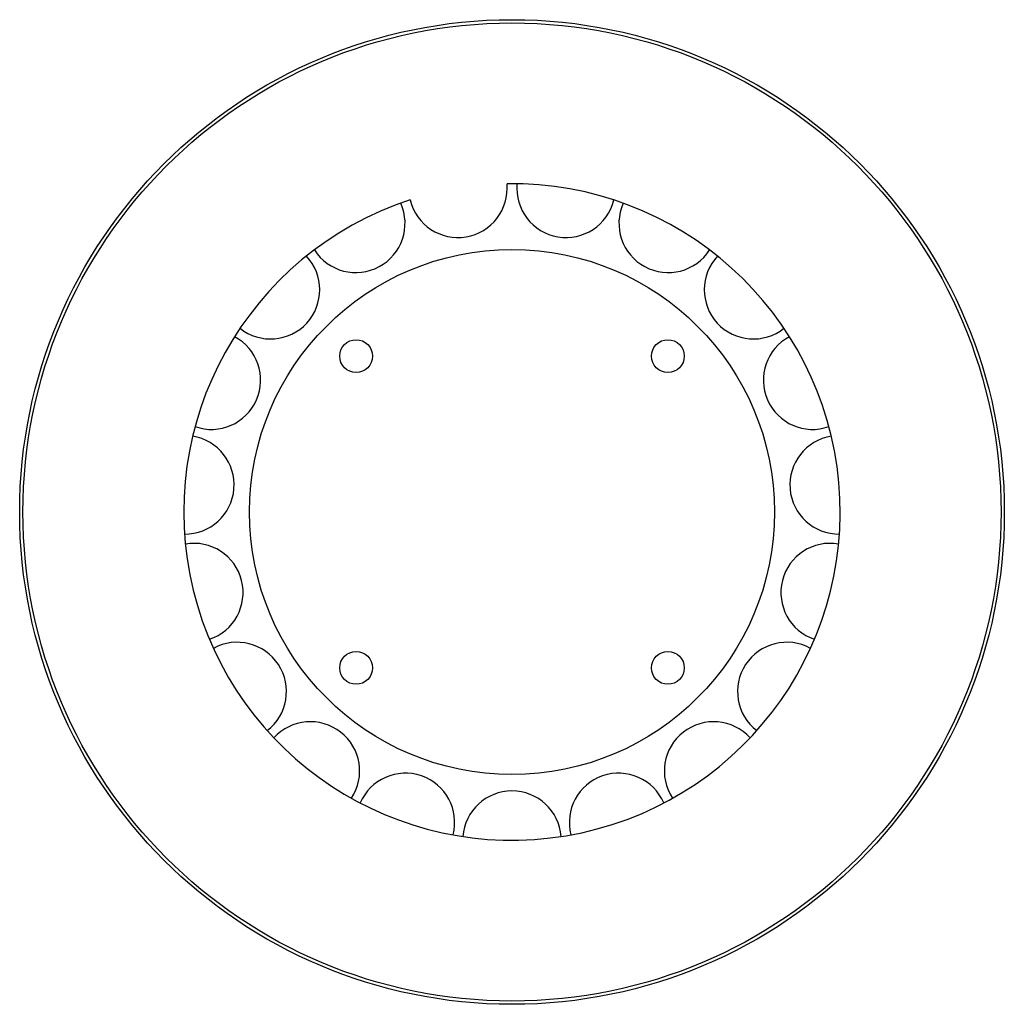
# Paper-space layout '_Inferior' of a CAD drawing. Header units: millimetres. Extents: x -150 to 150, y -150 to 150.
import ezdxf

# ---------------------------------------------------------------- set-up
doc = ezdxf.new("R2010")
doc.units = ezdxf.units.MM

psp = doc.layouts.new('_Inferior')

# ---------------------------------------------------------------- linework, layer by layer
at = {"color": 7, "linetype": 'Continuous', "lineweight": 25}
for centre, radius in [((0, 0), 150), ((0, 0), 149), ((0, 0), 80), ((-47.5, 47.5), 5), ((47.5, 47.5), 5), ((-47.5, -47.5), 5), ((47.5, -47.5), 5)]:
    psp.add_circle(centre, radius, dxfattribs=at)
for centre, radius, start, end in [((0, 0), 100, 108.0761, 90.8712), ((-16.46, 98.64), 15, 193.7749, 5.1725), ((16.46, 98.64), 15, 174.8275, 346.2251), ((-47.59, 87.95), 15, 212.7223, 24.1198), ((47.59, 87.95), 15, 155.8802, 327.2777), ((-73.57, 67.73), 15, 231.6696, 43.0672), ((73.57, 67.73), 15, 136.9328, 308.3304), ((-91.58, 40.17), 15, 250.617, 62.0146), ((91.58, 40.17), 15, 117.9854, 289.383), ((-99.66, 8.26), 15, 269.5644, 80.9619), ((99.66, 8.26), 15, 99.0381, 270.4356), ((-96.94, -24.55), 15, 288.5117, 99.9093), ((96.94, -24.55), 15, 80.0907, 251.4883), ((-83.72, -54.69), 15, 307.4591, 118.8567), ((83.72, -54.69), 15, 61.1433, 232.5409), ((-61.42, -78.91), 15, 326.4065, 137.804), ((61.42, -78.91), 15, 42.196, 213.5935), ((-32.47, -94.58), 15, 345.3539, 156.7514), ((32.47, -94.58), 15, 23.2486, 194.6461), ((0, -100), 15, 4.3012, 175.6988)]:
    psp.add_arc(centre, radius, start, end, dxfattribs=at)

doc.saveas('drawing.dxf')
